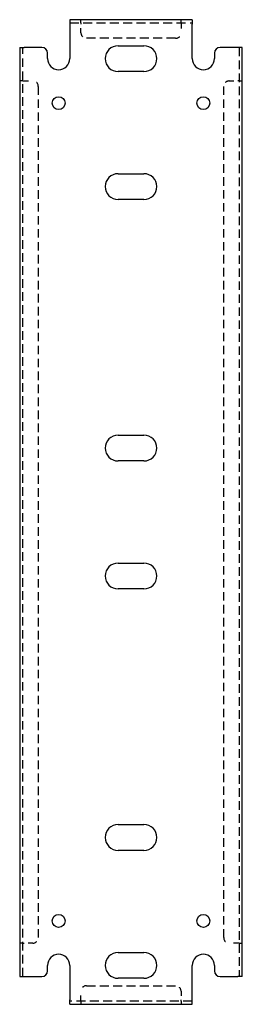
# Model space of a CAD drawing. Header units: inches. Extents: x 29 to 34, y 5.8 to 28.
import ezdxf

# ---------------------------------------------------------------- set-up
doc = ezdxf.new("R2010")
doc.units = ezdxf.units.IN
doc.header["$MEASUREMENT"] = 0
doc.linetypes.add('DASHED_SPACE', pattern=[0.2067, 0.1654, -0.0413])
doc.layers.add('Hidden Edges(ANSI)', color=7, linetype='DASHED_SPACE', lineweight=25)
doc.layers.add('Visible Edges(ANSI)', color=7, linetype='Continuous', lineweight=25)

msp = doc.modelspace()

# ---------------------------------------------------------------- linework, layer by layer
at = {"layer": 'Hidden Edges(ANSI)', "ltscale": 1.209482}
for p, q in [((30.165, 27.89), (32.915, 27.89)), ((32.54, 27.54), (30.54, 27.54)), ((30.54, 6.251), (32.54, 6.251)), ((32.915, 5.901), (30.165, 5.901))]:
    msp.add_line(p, q, dxfattribs=at)
at = {"layer": 'Hidden Edges(ANSI)', "ltscale": 0.129419}
for p, q in [((30.415, 27.89), (30.415, 27.958)), ((30.415, 27.89), (30.415, 27.958)), ((32.665, 27.89), (32.665, 27.958)), ((32.665, 27.89), (32.665, 27.958)), ((29.108, 26.584), (29.04, 26.584)), ((29.108, 26.583), (29.04, 26.583)), ((33.972, 26.584), (34.04, 26.584)), ((33.972, 26.583), (34.04, 26.583)), ((29.108, 7.208), (29.04, 7.208)), ((29.108, 7.208), (29.04, 7.208)), ((33.972, 7.208), (34.04, 7.208)), ((33.972, 7.208), (34.04, 7.208)), ((30.415, 5.901), (30.415, 5.833)), ((30.415, 5.901), (30.415, 5.833)), ((32.665, 5.901), (32.665, 5.833)), ((32.665, 5.901), (32.665, 5.833))]:
    msp.add_line(p, q, dxfattribs=at)
at = {"layer": 'Hidden Edges(ANSI)', "ltscale": 0.092649}
for p, q in [((30.415, 27.89), (30.415, 27.859)), ((32.665, 27.89), (32.665, 27.859)), ((29.108, 26.583), (29.139, 26.583)), ((33.972, 26.583), (33.941, 26.583)), ((29.108, 7.208), (29.139, 7.208)), ((33.972, 7.208), (33.941, 7.208)), ((30.415, 5.901), (30.415, 5.932)), ((32.665, 5.901), (32.665, 5.932))]:
    msp.add_line(p, q, dxfattribs=at)
at = {"layer": 'Hidden Edges(ANSI)', "ltscale": 0.369411}
for p, q in [((30.415, 27.665), (30.415, 27.859)), ((32.665, 27.859), (32.665, 27.665)), ((29.139, 26.583), (29.333, 26.583)), ((33.747, 26.583), (33.941, 26.583)), ((29.333, 7.208), (29.139, 7.208)), ((33.941, 7.208), (33.747, 7.208)), ((30.415, 5.932), (30.415, 6.126)), ((32.665, 6.126), (32.665, 5.932))]:
    msp.add_line(p, q, dxfattribs=at)
at = {"layer": 'Hidden Edges(ANSI)', "ltscale": 1.160825}
for p, q in [((29.108, 6.458), (29.108, 27.333)), ((33.972, 27.333), (33.972, 6.458))]:
    msp.add_line(p, q, dxfattribs=at)
at = {"layer": 'Hidden Edges(ANSI)', "ltscale": 1.156567}
for p, q in [((29.458, 26.458), (29.458, 7.333)), ((33.622, 7.333), (33.622, 26.458))]:
    msp.add_line(p, q, dxfattribs=at)
at = {"layer": 'Hidden Edges(ANSI)', "ltscale": 0.373886}
for centre, start, end in [((30.54, 27.665), 180, 270), ((32.54, 27.665), 270, 0), ((29.333, 26.458), 0, 90), ((33.747, 26.458), 90, 180), ((29.333, 7.333), 270, 0), ((33.747, 7.333), 180, 270), ((30.54, 6.126), 90, 180), ((32.54, 6.126), 0, 90)]:
    msp.add_arc(centre, 0.125, start, end, dxfattribs=at)
at = {"layer": 'Visible Edges(ANSI)'}
for p, q in [((32.915, 27.958), (30.165, 27.958)), ((30.165, 27.958), (30.165, 27.859)), ((32.915, 27.958), (32.915, 27.859)), ((30.165, 27.859), (30.165, 27.083)), ((32.915, 27.083), (32.915, 27.859)), ((29.04, 27.333), (29.139, 27.333)), ((29.04, 27.333), (29.04, 6.458)), ((29.54, 27.333), (29.139, 27.333)), ((31.249, 27.373), (31.831, 27.373)), ((33.941, 27.333), (33.54, 27.333)), ((34.04, 27.333), (33.941, 27.333)), ((34.04, 6.458), (34.04, 27.333)), ((29.665, 27.083), (29.665, 27.208)), ((33.415, 27.208), (33.415, 27.083)), ((31.831, 26.793), (31.249, 26.793)), ((31.249, 24.498), (31.831, 24.498)), ((31.831, 23.918), (31.249, 23.918)), ((31.249, 18.623), (31.831, 18.623)), ((31.831, 18.043), (31.249, 18.043)), ((31.249, 15.748), (31.831, 15.748)), ((31.831, 15.168), (31.249, 15.168)), ((31.249, 9.873), (31.831, 9.873)), ((31.831, 9.293), (31.249, 9.293)), ((31.249, 6.998), (31.831, 6.998)), ((29.665, 6.583), (29.665, 6.708)), ((30.165, 6.708), (30.165, 5.932)), ((32.915, 5.932), (32.915, 6.708)), ((33.415, 6.708), (33.415, 6.583)), ((29.04, 6.458), (29.139, 6.458)), ((29.139, 6.458), (29.54, 6.458)), ((31.831, 6.418), (31.249, 6.418)), ((33.54, 6.458), (33.941, 6.458)), ((34.04, 6.458), (33.941, 6.458)), ((30.165, 5.833), (30.165, 5.932)), ((30.165, 5.833), (32.915, 5.833)), ((32.915, 5.833), (32.915, 5.932))]:
    msp.add_line(p, q, dxfattribs=at)
for centre in [(29.915, 26.083), (33.165, 26.083), (29.915, 7.708), (33.165, 7.708)]:
    msp.add_circle(centre, 0.145, dxfattribs=at)
for centre, radius, start, end in [((29.54, 27.208), 0.125, 0, 90), ((31.249, 27.083), 0.29, 90, 270), ((31.831, 27.083), 0.29, 270, 90), ((33.54, 27.208), 0.125, 90, 180), ((29.915, 27.083), 0.25, 180, 0), ((33.165, 27.083), 0.25, 180, 0), ((31.249, 24.208), 0.29, 90, 270), ((31.831, 24.208), 0.29, 270, 90), ((31.249, 18.333), 0.29, 90, 270), ((31.831, 18.333), 0.29, 270, 90), ((31.249, 15.458), 0.29, 90, 270), ((31.831, 15.458), 0.29, 270, 90), ((31.249, 9.583), 0.29, 90, 270), ((31.831, 9.583), 0.29, 270, 90), ((29.915, 6.708), 0.25, 0, 180), ((31.249, 6.708), 0.29, 90, 270), ((31.831, 6.708), 0.29, 270, 90), ((33.165, 6.708), 0.25, 0, 180), ((29.54, 6.583), 0.125, 270, 0), ((33.54, 6.583), 0.125, 180, 270)]:
    msp.add_arc(centre, radius, start, end, dxfattribs=at)

doc.saveas('drawing.dxf')
